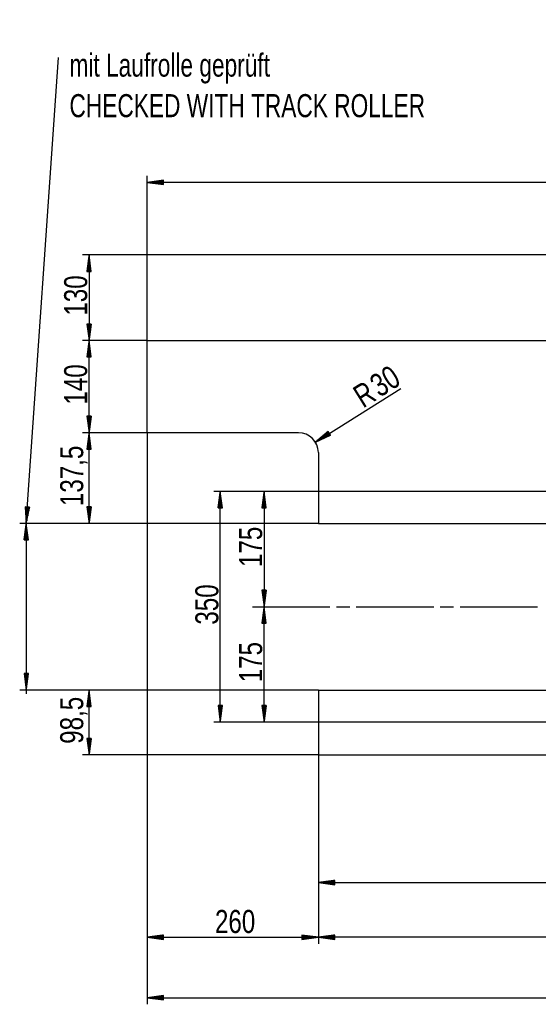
# Model space of a CAD drawing. Header units: millimetres. Extents: x 0 to 1189, y 0 to 841.
# Tile 4 of 15: x 689 to 768, y 355 to 504. Entities that reach past the tile are written whole.
import ezdxf

# ---------------------------------------------------------------- set-up
doc = ezdxf.new("R2010")
doc.units = ezdxf.units.MM
doc.layers.add('200', color=7, linetype='Continuous')
doc.layers.add('Default', color=7, linetype='Continuous')
doc.styles.add('SEACAD_Arial', font='arial.ttf', dxfattribs={"width": 0.75})

msp = doc.modelspace()

# ---------------------------------------------------------------- linework, layer by layer
at = {"layer": '200', "color": 7, "linetype": 'Continuous'}
for p, q in [((690.486755, 427.521027), (695.359558, 498.250031)), ((708.843933, 455.271027), (708.843933, 480.259277)), ((711.343872, 479.588409), (708.843933, 479.259277)), ((1080.843994, 479.259277), (708.843933, 479.259277)), ((708.843933, 479.259277), (711.343872, 478.930115)), ((711.343872, 479.259277), (708.843933, 479.259277)), ((711.343872, 479.259277), (708.843933, 479.259277)), ((711.343872, 479.310059), (709.229797, 479.310059)), ((711.343872, 479.208466), (709.229797, 479.208466)), ((711.343872, 479.36084), (709.615662, 479.36084)), ((711.343872, 479.157654), (709.615662, 479.157654)), ((711.343872, 479.411652), (710.001526, 479.411652)), ((711.343872, 479.106842), (710.001526, 479.106842)), ((711.343872, 479.462463), (710.387329, 479.462463)), ((711.343872, 479.056061), (710.387329, 479.056061)), ((711.343872, 479.513275), (710.773193, 479.513275)), ((711.343872, 479.00528), (710.773193, 479.00528)), ((711.343872, 479.564056), (711.159119, 479.564056)), ((711.343872, 479.564056), (711.159119, 479.564056)), ((711.343872, 478.954468), (711.159119, 478.954468)), ((711.343872, 478.954468), (711.159119, 478.954468)), ((711.343872, 478.930115), (711.343872, 479.588409)), ((1093.843872, 468.270996), (699.026367, 468.270996)), ((700.026428, 468.270996), (699.697266, 465.771027)), ((699.975586, 465.771027), (699.975586, 467.885162)), ((700.026428, 468.270996), (700.026428, 455.271027)), ((700.355591, 465.771027), (700.026428, 468.270996)), ((700.026428, 465.771027), (700.026428, 468.270996)), ((700.026428, 465.771027), (700.026428, 468.270996)), ((700.077209, 465.771027), (700.077209, 467.885162)), ((699.7724, 465.771027), (699.7724, 466.341705)), ((699.823181, 465.771027), (699.823181, 466.72757)), ((699.874023, 465.771027), (699.874023, 467.113403)), ((699.924805, 465.771027), (699.924805, 467.499298)), ((700.128052, 465.771027), (700.128052, 467.499298)), ((700.178833, 465.771027), (700.178833, 467.113403)), ((700.229553, 465.771027), (700.229553, 466.72757)), ((700.280396, 465.771027), (700.280396, 466.341705)), ((699.697266, 465.771027), (700.355591, 465.771027)), ((699.721558, 465.771027), (699.721558, 465.955811)), ((699.721558, 465.771027), (699.721558, 465.955811)), ((700.331177, 465.771027), (700.331177, 465.955811)), ((700.331177, 465.771027), (700.331177, 465.955811)), ((700.355591, 457.771027), (699.697266, 457.771027)), ((699.697266, 457.771027), (700.026428, 455.271027)), ((699.721558, 457.771027), (699.721558, 457.586212)), ((699.721558, 457.771027), (699.721558, 457.586212)), ((699.7724, 457.771027), (699.7724, 457.200348)), ((699.823181, 457.771027), (699.823181, 456.814453)), ((699.874023, 457.771027), (699.874023, 456.428619)), ((699.924805, 457.771027), (699.924805, 456.042755)), ((699.975586, 457.771027), (699.975586, 455.65686)), ((700.026428, 455.271027), (700.355591, 457.771027)), ((700.026428, 457.771027), (700.026428, 455.271027)), ((700.026428, 457.771027), (700.026428, 455.271027)), ((700.077209, 457.771027), (700.077209, 455.65686)), ((700.128052, 457.771027), (700.128052, 456.042755)), ((700.178833, 457.771027), (700.178833, 456.428619)), ((700.229553, 457.771027), (700.229553, 456.814453)), ((700.280396, 457.771027), (700.280396, 457.200348)), ((700.331177, 457.771027), (700.331177, 457.586212)), ((700.331177, 457.771027), (700.331177, 457.586212)), ((708.843933, 455.271027), (699.026367, 455.271027)), ((708.843933, 455.271027), (699.026367, 455.271027)), ((700.026428, 455.271027), (699.697266, 452.771027)), ((699.924805, 452.771027), (699.924805, 454.499268)), ((699.975586, 452.771027), (699.975586, 454.885162)), ((700.026428, 441.271027), (700.026428, 455.271027)), ((700.355591, 452.771027), (700.026428, 455.271027)), ((700.026428, 452.771027), (700.026428, 455.271027)), ((700.026428, 452.771027), (700.026428, 455.271027)), ((700.077209, 452.771027), (700.077209, 454.885162)), ((700.128052, 452.771027), (700.128052, 454.499268)), ((708.843933, 441.271027), (708.843933, 455.271027)), ((708.843933, 455.271027), (1079.601318, 455.271027)), ((699.721558, 452.771027), (699.721558, 452.955841)), ((699.721558, 452.771027), (699.721558, 452.955841)), ((699.7724, 452.771027), (699.7724, 453.341675)), ((699.823181, 452.771027), (699.823181, 453.72757)), ((699.874023, 452.771027), (699.874023, 454.113434)), ((700.178833, 452.771027), (700.178833, 454.113434)), ((700.229553, 452.771027), (700.229553, 453.72757)), ((700.280396, 452.771027), (700.280396, 453.341675)), ((700.331177, 452.771027), (700.331177, 452.955841)), ((700.331177, 452.771027), (700.331177, 452.955841)), ((699.697266, 452.771027), (700.355591, 452.771027)), ((734.388367, 439.860352), (747.384583, 447.978241)), ((700.355591, 443.771057), (699.697266, 443.771057)), ((699.697266, 443.771057), (700.026428, 441.271027)), ((699.721558, 443.771057), (699.721558, 443.586212)), ((699.721558, 443.771057), (699.721558, 443.586212)), ((699.7724, 443.771057), (699.7724, 443.200317)), ((699.823181, 443.771057), (699.823181, 442.814484)), ((699.874023, 443.771057), (699.874023, 442.428619)), ((699.924805, 443.771057), (699.924805, 442.042725)), ((699.975586, 443.771057), (699.975586, 441.656891)), ((700.026428, 441.271027), (700.355591, 443.771057)), ((700.026428, 443.771057), (700.026428, 441.271027)), ((700.026428, 443.771057), (700.026428, 441.271027)), ((700.077209, 443.771057), (700.077209, 441.656891)), ((700.128052, 443.771057), (700.128052, 442.042725)), ((700.178833, 443.771057), (700.178833, 442.428619)), ((700.229553, 443.771057), (700.229553, 442.814484)), ((700.280396, 443.771057), (700.280396, 443.200317)), ((700.331177, 443.771057), (700.331177, 443.586212)), ((700.331177, 443.771057), (700.331177, 443.586212)), ((708.843933, 441.271027), (699.026367, 441.271027)), ((708.843933, 441.271027), (699.026367, 441.271027)), ((700.026428, 441.271027), (699.697266, 438.771027)), ((699.975586, 438.771027), (699.975586, 440.885132)), ((700.026428, 427.521027), (700.026428, 441.271027)), ((700.355591, 438.771027), (700.026428, 441.271027)), ((700.026428, 438.771027), (700.026428, 441.271027)), ((700.026428, 438.771027), (700.026428, 441.271027)), ((700.077209, 438.771027), (700.077209, 440.885132)), ((708.843933, 441.271027), (708.843933, 363.713165)), ((708.843933, 441.271027), (708.843933, 354.52356)), ((731.843872, 441.271027), (708.843933, 441.271027)), ((736.33429, 441.463928), (734.388367, 439.860352)), ((736.508667, 441.184784), (734.388367, 439.860352)), ((736.508667, 441.184784), (734.388367, 439.860352)), ((734.388367, 439.860352), (736.683044, 440.90564)), ((736.481812, 441.227875), (734.68866, 440.107849)), ((736.535583, 441.141693), (734.742493, 440.021698)), ((736.454834, 441.270996), (734.989014, 440.355347)), ((736.5625, 441.098633), (735.09668, 440.183014)), ((736.427979, 441.314056), (735.289429, 440.602875)), ((736.589417, 441.055542), (735.450928, 440.34436)), ((736.401001, 441.357147), (735.589722, 440.850372)), ((736.616333, 441.012421), (735.805054, 440.505707)), ((736.374146, 441.400208), (735.890137, 441.0979)), ((736.64325, 440.96936), (736.159241, 440.667023)), ((736.347168, 441.443298), (736.19043, 441.345398)), ((736.347168, 441.443298), (736.19043, 441.345398)), ((736.683044, 440.90564), (736.33429, 441.463928)), ((736.670166, 440.92627), (736.513367, 440.828369)), ((736.670166, 440.92627), (736.513367, 440.828369)), ((699.823181, 438.771027), (699.823181, 439.727539)), ((699.874023, 438.771027), (699.874023, 440.113434)), ((699.924805, 438.771027), (699.924805, 440.499298)), ((700.128052, 438.771027), (700.128052, 440.499298)), ((700.178833, 438.771027), (700.178833, 440.113434)), ((700.229553, 438.771027), (700.229553, 439.727539)), ((699.697266, 438.771027), (700.355591, 438.771027)), ((699.721558, 438.771027), (699.721558, 438.955841)), ((699.721558, 438.771027), (699.721558, 438.955841)), ((699.7724, 438.771027), (699.7724, 439.341705)), ((700.280396, 438.771027), (700.280396, 439.341705)), ((700.331177, 438.771027), (700.331177, 438.955841)), ((700.331177, 438.771027), (700.331177, 438.955841)), ((734.843933, 438.271027), (734.843933, 427.521027)), ((840.44397, 432.371033), (718.949768, 432.371033)), ((719.949707, 432.371033), (719.620544, 429.871033)), ((719.898926, 429.871033), (719.898926, 431.985168)), ((719.949707, 397.371033), (719.949707, 432.371033)), ((720.27887, 429.871033), (719.949707, 432.371033)), ((719.949707, 429.871033), (719.949707, 432.371033)), ((719.949707, 429.871033), (719.949707, 432.371033)), ((720.000488, 429.871033), (720.000488, 431.985168)), ((807.44397, 432.371033), (725.602234, 432.371033)), ((726.602234, 432.371033), (726.273071, 429.871033)), ((726.551392, 429.871033), (726.551392, 431.985168)), ((726.602234, 432.371033), (726.602234, 414.871033)), ((726.931335, 429.871033), (726.602234, 432.371033)), ((726.602234, 429.871033), (726.602234, 432.371033)), ((726.602234, 429.871033), (726.602234, 432.371033)), ((726.653015, 429.871033), (726.653015, 431.985168)), ((719.69574, 429.871033), (719.69574, 430.441711)), ((719.74646, 429.871033), (719.74646, 430.827576)), ((719.797302, 429.871033), (719.797302, 431.213409)), ((719.848083, 429.871033), (719.848083, 431.599304)), ((720.051331, 429.871033), (720.051331, 431.599304)), ((720.102112, 429.871033), (720.102112, 431.213409)), ((720.152954, 429.871033), (720.152954, 430.827576)), ((720.203735, 429.871033), (720.203735, 430.441711)), ((726.348267, 429.871033), (726.348267, 430.441711)), ((726.398987, 429.871033), (726.398987, 430.827576)), ((726.44989, 429.871033), (726.44989, 431.213409)), ((726.50061, 429.871033), (726.50061, 431.599304)), ((726.703857, 429.871033), (726.703857, 431.599304)), ((726.754639, 429.871033), (726.754639, 431.213409)), ((726.80542, 429.871033), (726.80542, 430.827576)), ((726.856262, 429.871033), (726.856262, 430.441711)), ((690.987, 429.992493), (690.330261, 430.03772)), ((690.330261, 430.03772), (690.486755, 427.521027)), ((690.354553, 430.036072), (690.341858, 429.851685)), ((690.354553, 430.036072), (690.341858, 429.851685)), ((690.405212, 430.032562), (690.365967, 429.463257)), ((690.455933, 430.029083), (690.390137, 429.074799)), ((690.506592, 430.025574), (690.414307, 428.686371)), ((690.557251, 430.022095), (690.438477, 428.297913)), ((690.60791, 430.018616), (690.462646, 427.909485)), ((690.658569, 430.015106), (690.486755, 427.521027)), ((690.658569, 430.015106), (690.486755, 427.521027)), ((690.486755, 427.521027), (690.987, 429.992493)), ((690.70929, 430.011627), (690.563965, 427.902496)), ((690.759949, 430.008118), (690.641174, 428.283936)), ((690.810669, 430.004639), (690.718384, 428.665405)), ((690.861328, 430.001129), (690.795593, 429.046844)), ((690.912048, 429.99765), (690.872803, 429.428314)), ((690.962708, 429.994141), (690.949951, 429.809753)), ((690.962708, 429.994141), (690.949951, 429.809753)), ((700.355591, 430.021027), (699.697266, 430.021027)), ((699.697266, 430.021027), (700.026428, 427.521027)), ((699.721558, 430.021027), (699.721558, 429.836212)), ((699.721558, 430.021027), (699.721558, 429.836212)), ((699.7724, 430.021027), (699.7724, 429.450348)), ((699.823181, 430.021027), (699.823181, 429.064484)), ((699.874023, 430.021027), (699.874023, 428.678619)), ((699.924805, 430.021027), (699.924805, 428.292755)), ((699.975586, 430.021027), (699.975586, 427.906891)), ((700.026428, 427.521027), (700.355591, 430.021027)), ((700.026428, 430.021027), (700.026428, 427.521027)), ((700.026428, 430.021027), (700.026428, 427.521027)), ((700.077209, 430.021027), (700.077209, 427.906891)), ((700.128052, 430.021027), (700.128052, 428.292755)), ((700.178833, 430.021027), (700.178833, 428.678619)), ((700.229553, 430.021027), (700.229553, 429.064484)), ((700.280396, 430.021027), (700.280396, 429.450348)), ((700.331177, 430.021027), (700.331177, 429.836212)), ((700.331177, 430.021027), (700.331177, 429.836212)), ((719.620544, 429.871033), (720.27887, 429.871033)), ((719.644958, 429.871033), (719.644958, 430.055817)), ((719.644958, 429.871033), (719.644958, 430.055817)), ((720.254456, 429.871033), (720.254456, 430.055817)), ((720.254456, 429.871033), (720.254456, 430.055817)), ((726.273071, 429.871033), (726.931335, 429.871033)), ((726.297424, 429.871033), (726.297424, 430.055817)), ((726.297424, 429.871033), (726.297424, 430.055817)), ((726.906982, 429.871033), (726.906982, 430.055817)), ((726.906982, 429.871033), (726.906982, 430.055817)), ((734.843933, 427.521027), (689.486755, 427.521027)), ((690.486755, 427.521027), (690.157654, 425.021027)), ((690.486755, 428.093414), (690.486755, 401.648682)), ((690.815918, 425.021027), (690.486755, 427.521027)), ((690.486755, 425.021027), (690.486755, 427.521027)), ((690.486755, 425.021027), (690.486755, 427.521027)), ((734.843933, 427.521027), (699.026367, 427.521027)), ((734.843933, 427.521027), (803.943909, 427.521027)), ((690.283569, 425.021027), (690.283569, 425.97757)), ((690.334412, 425.021027), (690.334412, 426.363434)), ((690.385193, 425.021027), (690.385193, 426.749298)), ((690.435974, 425.021027), (690.435974, 427.135162)), ((690.537598, 425.021027), (690.537598, 427.135162)), ((690.588379, 425.021027), (690.588379, 426.749298)), ((690.63916, 425.021027), (690.63916, 426.363434)), ((690.690002, 425.021027), (690.690002, 425.97757)), ((690.157654, 425.021027), (690.815918, 425.021027)), ((690.182007, 425.021027), (690.182007, 425.205841)), ((690.182007, 425.021027), (690.182007, 425.205841)), ((690.232788, 425.021027), (690.232788, 425.591675)), ((690.740784, 425.021027), (690.740784, 425.591675)), ((690.791565, 425.021027), (690.791565, 425.205841)), ((690.791565, 425.021027), (690.791565, 425.205841)), ((726.931335, 417.371033), (726.273071, 417.371033)), ((726.273071, 417.371033), (726.602234, 414.871033)), ((726.297424, 417.371033), (726.297424, 417.186218)), ((726.297424, 417.371033), (726.297424, 417.186218)), ((726.348267, 417.371033), (726.348267, 416.800323)), ((726.398987, 417.371033), (726.398987, 416.41449)), ((726.44989, 417.371033), (726.44989, 416.028625)), ((726.50061, 417.371033), (726.50061, 415.642731)), ((726.551392, 417.371033), (726.551392, 415.256897)), ((726.602234, 414.871033), (726.931335, 417.371033)), ((726.602234, 417.371033), (726.602234, 414.871033)), ((726.602234, 417.371033), (726.602234, 414.871033)), ((726.653015, 417.371033), (726.653015, 415.256897)), ((726.703857, 417.371033), (726.703857, 415.642731)), ((726.754639, 417.371033), (726.754639, 416.028625)), ((726.80542, 417.371033), (726.80542, 416.41449)), ((726.856262, 417.371033), (726.856262, 416.800323)), ((726.906982, 417.371033), (726.906982, 417.186218)), ((726.906982, 417.371033), (726.906982, 417.186218)), ((726.602234, 414.871033), (726.273071, 412.371033)), ((726.50061, 412.371033), (726.50061, 414.099304)), ((726.551392, 412.371033), (726.551392, 414.485138)), ((726.602234, 397.371033), (726.602234, 414.871033)), ((726.931335, 412.371033), (726.602234, 414.871033)), ((726.602234, 412.371033), (726.602234, 414.871033)), ((726.602234, 412.371033), (726.602234, 414.871033)), ((726.653015, 412.371033), (726.653015, 414.485138)), ((726.703857, 412.371033), (726.703857, 414.099304)), ((737.60791, 414.871033), (739.60791, 414.871033)), ((740.60791, 414.871033), (752.371948, 414.871033)), ((753.371948, 414.871033), (755.371887, 414.871033)), ((756.371948, 414.871033), (768.135986, 414.871033)), ((726.297424, 412.371033), (726.297424, 412.555847)), ((726.297424, 412.371033), (726.297424, 412.555847)), ((726.348267, 412.371033), (726.348267, 412.941711)), ((726.398987, 412.371033), (726.398987, 413.327545)), ((726.44989, 412.371033), (726.44989, 413.71344)), ((726.754639, 412.371033), (726.754639, 413.71344)), ((726.80542, 412.371033), (726.80542, 413.327545)), ((726.856262, 412.371033), (726.856262, 412.941711)), ((726.906982, 412.371033), (726.906982, 412.555847)), ((726.906982, 412.371033), (726.906982, 412.555847)), ((726.273071, 412.371033), (726.931335, 412.371033)), ((690.815918, 404.721039), (690.157654, 404.721039)), ((690.157654, 404.721039), (690.486755, 402.221039)), ((690.182007, 404.721039), (690.182007, 404.536224)), ((690.182007, 404.721039), (690.182007, 404.536224)), ((690.232788, 404.721039), (690.232788, 404.15036)), ((690.283569, 404.721039), (690.283569, 403.764465)), ((690.334412, 404.721039), (690.334412, 403.378632)), ((690.385193, 404.721039), (690.385193, 402.992767)), ((690.435974, 404.721039), (690.435974, 402.606873)), ((690.486755, 402.221039), (690.815918, 404.721039)), ((690.486755, 404.721039), (690.486755, 402.221039)), ((690.486755, 404.721039), (690.486755, 402.221039)), ((690.537598, 404.721039), (690.537598, 402.606873)), ((690.588379, 404.721039), (690.588379, 402.992767)), ((690.63916, 404.721039), (690.63916, 403.378632)), ((690.690002, 404.721039), (690.690002, 403.764465)), ((690.740784, 404.721039), (690.740784, 404.15036)), ((690.791565, 404.721039), (690.791565, 404.536224)), ((690.791565, 404.721039), (690.791565, 404.536224)), ((734.843933, 402.221039), (689.486755, 402.221039)), ((734.843933, 402.221039), (699.026367, 402.221039)), ((700.026428, 402.221039), (699.697266, 399.721008)), ((700.026428, 392.371033), (700.026428, 402.221039)), ((700.355591, 399.721008), (700.026428, 402.221039)), ((700.026428, 399.721008), (700.026428, 402.221039)), ((700.026428, 399.721008), (700.026428, 402.221039)), ((734.843933, 402.221039), (803.943909, 402.221039)), ((734.843933, 402.221039), (734.843933, 392.371033)), ((699.823181, 399.721008), (699.823181, 400.677582)), ((699.874023, 399.721008), (699.874023, 401.063446)), ((699.924805, 399.721008), (699.924805, 401.44928)), ((699.975586, 399.721008), (699.975586, 401.835175)), ((700.077209, 399.721008), (700.077209, 401.835175)), ((700.128052, 399.721008), (700.128052, 401.44928)), ((700.178833, 399.721008), (700.178833, 401.063446)), ((700.229553, 399.721008), (700.229553, 400.677582)), ((699.697266, 399.721008), (700.355591, 399.721008)), ((699.721558, 399.721008), (699.721558, 399.905853)), ((699.721558, 399.721008), (699.721558, 399.905853)), ((699.7724, 399.721008), (699.7724, 400.291687)), ((700.280396, 399.721008), (700.280396, 400.291687)), ((700.331177, 399.721008), (700.331177, 399.905853)), ((700.331177, 399.721008), (700.331177, 399.905853)), ((720.27887, 399.871002), (719.620544, 399.871002)), ((719.620544, 399.871002), (719.949707, 397.371033)), ((719.644958, 399.871002), (719.644958, 399.686218)), ((719.644958, 399.871002), (719.644958, 399.686218)), ((719.69574, 399.871002), (719.69574, 399.300323)), ((719.74646, 399.871002), (719.74646, 398.91449)), ((719.797302, 399.871002), (719.797302, 398.528625)), ((719.848083, 399.871002), (719.848083, 398.142731)), ((719.898926, 399.871002), (719.898926, 397.756897)), ((719.949707, 397.371033), (720.27887, 399.871002)), ((719.949707, 399.871002), (719.949707, 397.371033)), ((719.949707, 399.871002), (719.949707, 397.371033)), ((720.000488, 399.871002), (720.000488, 397.756897)), ((720.051331, 399.871002), (720.051331, 398.142731)), ((720.102112, 399.871002), (720.102112, 398.528625)), ((720.152954, 399.871002), (720.152954, 398.91449)), ((720.203735, 399.871002), (720.203735, 399.300323)), ((720.254456, 399.871002), (720.254456, 399.686218)), ((720.254456, 399.871002), (720.254456, 399.686218)), ((726.931335, 399.871002), (726.273071, 399.871002)), ((726.273071, 399.871002), (726.602234, 397.371033)), ((726.297424, 399.871002), (726.297424, 399.686218)), ((726.297424, 399.871002), (726.297424, 399.686218)), ((726.348267, 399.871002), (726.348267, 399.300323)), ((726.398987, 399.871002), (726.398987, 398.91449)), ((726.44989, 399.871002), (726.44989, 398.528625)), ((726.50061, 399.871002), (726.50061, 398.142731)), ((726.551392, 399.871002), (726.551392, 397.756897)), ((726.602234, 397.371033), (726.931335, 399.871002)), ((726.602234, 399.871002), (726.602234, 397.371033)), ((726.602234, 399.871002), (726.602234, 397.371033)), ((726.653015, 399.871002), (726.653015, 397.756897)), ((726.703857, 399.871002), (726.703857, 398.142731)), ((726.754639, 399.871002), (726.754639, 398.528625)), ((726.80542, 399.871002), (726.80542, 398.91449)), ((726.856262, 399.871002), (726.856262, 399.300323)), ((726.906982, 399.871002), (726.906982, 399.686218)), ((726.906982, 399.871002), (726.906982, 399.686218)), ((840.44397, 397.371033), (718.949768, 397.371033)), ((807.44397, 397.371033), (725.602234, 397.371033)), ((700.355591, 394.871033), (699.697266, 394.871033)), ((699.697266, 394.871033), (700.026428, 392.371033)), ((699.721558, 394.871033), (699.721558, 394.686218)), ((699.721558, 394.871033), (699.721558, 394.686218)), ((699.7724, 394.871033), (699.7724, 394.300323)), ((699.823181, 394.871033), (699.823181, 393.91449)), ((699.874023, 394.871033), (699.874023, 393.528625)), ((699.924805, 394.871033), (699.924805, 393.142731)), ((699.975586, 394.871033), (699.975586, 392.756897)), ((700.026428, 392.371033), (700.355591, 394.871033)), ((700.026428, 394.871033), (700.026428, 392.371033)), ((700.026428, 394.871033), (700.026428, 392.371033)), ((700.077209, 394.871033), (700.077209, 392.756897)), ((700.128052, 394.871033), (700.128052, 393.142731)), ((700.178833, 394.871033), (700.178833, 393.528625)), ((700.229553, 394.871033), (700.229553, 393.91449)), ((700.280396, 394.871033), (700.280396, 394.300323)), ((700.331177, 394.871033), (700.331177, 394.686218)), ((700.331177, 394.871033), (700.331177, 394.686218)), ((734.843933, 392.371033), (699.026367, 392.371033)), ((734.843933, 392.371033), (734.843933, 363.713165)), ((734.843933, 392.371033), (734.843933, 363.713165)), ((734.843933, 392.371033), (734.843933, 371.996979)), ((737.343933, 373.326111), (734.843933, 372.996979)), ((734.843933, 372.996979), (806.943909, 372.996979)), ((734.843933, 372.996979), (737.343933, 372.667877)), ((737.343933, 372.996979), (734.843933, 372.996979)), ((737.343933, 372.996979), (734.843933, 372.996979)), ((737.343933, 373.047791), (735.229797, 373.047791)), ((737.343933, 372.946167), (735.229797, 372.946167)), ((737.343933, 373.098602), (735.615601, 373.098602)), ((737.343933, 372.895416), (735.615601, 372.895416)), ((737.343933, 373.149414), (736.001465, 373.149414)), ((737.343933, 372.844604), (736.001465, 372.844604)), ((737.343933, 373.200165), (736.38739, 373.200165)), ((737.343933, 372.793793), (736.38739, 372.793793)), ((737.343933, 373.250977), (736.773254, 373.250977)), ((737.343933, 372.742981), (736.773254, 372.742981)), ((737.343933, 373.301788), (737.159119, 373.301788)), ((737.343933, 373.301788), (737.159119, 373.301788)), ((737.343933, 372.692169), (737.159119, 372.692169)), ((737.343933, 372.692169), (737.159119, 372.692169)), ((737.343933, 372.667877), (737.343933, 373.326111)), ((711.343872, 365.042297), (708.843933, 364.713165)), ((708.843933, 364.713165), (734.843933, 364.713165)), ((708.843933, 364.713165), (711.343872, 364.384003)), ((711.343872, 364.713165), (708.843933, 364.713165)), ((711.343872, 364.713165), (708.843933, 364.713165)), ((711.343872, 364.763977), (709.229797, 364.763977)), ((711.343872, 364.662354), (709.229797, 364.662354)), ((711.343872, 364.814758), (709.615662, 364.814758)), ((711.343872, 364.86554), (710.001526, 364.86554)), ((711.343872, 364.916351), (710.387329, 364.916351)), ((711.343872, 364.967163), (710.773193, 364.967163)), ((711.343872, 365.017975), (711.159119, 365.017975)), ((711.343872, 365.017975), (711.159119, 365.017975)), ((711.343872, 364.384003), (711.343872, 365.042297)), ((734.843933, 364.713165), (732.343933, 365.042297)), ((732.343933, 365.042297), (732.343933, 364.384003)), ((732.343933, 365.017975), (732.528748, 365.017975)), ((732.343933, 365.017975), (732.528748, 365.017975)), ((732.343933, 364.967163), (732.914612, 364.967163)), ((732.343933, 364.916351), (733.300476, 364.916351)), ((732.343933, 364.86554), (733.686279, 364.86554)), ((732.343933, 364.814758), (734.072205, 364.814758)), ((732.343933, 364.763977), (734.458069, 364.763977)), ((732.343933, 364.384003), (734.843933, 364.713165)), ((732.343933, 364.713165), (734.843933, 364.713165)), ((732.343933, 364.713165), (734.843933, 364.713165)), ((732.343933, 364.662354), (734.458069, 364.662354)), ((737.343933, 365.042297), (734.843933, 364.713165)), ((1110.643921, 364.713165), (734.843933, 364.713165)), ((734.843933, 364.713165), (737.343933, 364.384003)), ((737.343933, 364.713165), (734.843933, 364.713165)), ((737.343933, 364.713165), (734.843933, 364.713165)), ((737.343933, 364.763977), (735.229797, 364.763977)), ((737.343933, 364.662354), (735.229797, 364.662354)), ((737.343933, 364.814758), (735.615601, 364.814758)), ((737.343933, 364.86554), (736.001465, 364.86554)), ((737.343933, 364.916351), (736.38739, 364.916351)), ((737.343933, 364.967163), (736.773254, 364.967163)), ((737.343933, 365.017975), (737.159119, 365.017975)), ((737.343933, 365.017975), (737.159119, 365.017975)), ((737.343933, 364.384003), (737.343933, 365.042297)), ((711.343872, 364.611542), (709.615662, 364.611542)), ((711.343872, 364.56076), (710.001526, 364.56076)), ((711.343872, 364.509979), (710.387329, 364.509979)), ((711.343872, 364.459167), (710.773193, 364.459167)), ((711.343872, 364.408356), (711.159119, 364.408356)), ((711.343872, 364.408356), (711.159119, 364.408356)), ((732.343933, 364.611542), (734.072205, 364.611542)), ((732.343933, 364.56076), (733.686279, 364.56076)), ((732.343933, 364.509979), (733.300476, 364.509979)), ((732.343933, 364.459167), (732.914612, 364.459167)), ((732.343933, 364.408356), (732.528748, 364.408356)), ((732.343933, 364.408356), (732.528748, 364.408356)), ((737.343933, 364.611542), (735.615601, 364.611542)), ((737.343933, 364.56076), (736.001465, 364.56076)), ((737.343933, 364.509979), (736.38739, 364.509979)), ((737.343933, 364.459167), (736.773254, 364.459167)), ((737.343933, 364.408356), (737.159119, 364.408356)), ((737.343933, 364.408356), (737.159119, 364.408356)), ((711.343872, 355.852692), (708.843933, 355.52356)), ((711.343872, 355.675964), (710.001526, 355.675964)), ((711.343872, 355.726776), (710.387329, 355.726776)), ((711.343872, 355.777557), (710.773193, 355.777557)), ((711.343872, 355.828369), (711.159119, 355.828369)), ((711.343872, 355.828369), (711.159119, 355.828369)), ((711.343872, 355.194458), (711.343872, 355.852692)), ((708.843933, 355.52356), (1116.843872, 355.52356)), ((708.843933, 355.52356), (711.343872, 355.194458)), ((711.343872, 355.52356), (708.843933, 355.52356)), ((711.343872, 355.52356), (708.843933, 355.52356)), ((711.343872, 355.574371), (709.229797, 355.574371)), ((711.343872, 355.472778), (709.229797, 355.472778)), ((711.343872, 355.625183), (709.615662, 355.625183)), ((711.343872, 355.421967), (709.615662, 355.421967)), ((711.343872, 355.371185), (710.001526, 355.371185)), ((711.343872, 355.320374), (710.387329, 355.320374)), ((711.343872, 355.269562), (710.773193, 355.269562)), ((711.343872, 355.21875), (711.159119, 355.21875)), ((711.343872, 355.21875), (711.159119, 355.21875))]:
    msp.add_line(p, q, dxfattribs=at)
msp.add_arc((731.843872, 438.271027), 3, 0, 90, dxfattribs=at)
msp.add_open_spline([(724.843924, 414.871021), (729.843888, 414.871021), (736.607961, 414.871021)], degree=1, knots=[0, 0, 0.4250210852, 1, 1], dxfattribs=at)
at = {"layer": 'Default', "color": 7, "linetype": 'Continuous'}
msp.add_line((734.843933, 392.371033), (1109.643921, 392.371033), dxfattribs=at)

# ---------------------------------------------------------------- texts
at = {"layer": '200', "attachment_point": 7, "style": 'SEACAD_Arial'}
for s, insert, char_height, width in [('{\\fArial|b0||i0||c0|p34;\\C7;\\H3.500001;\\W0.705;mit Laufrolle geprüft}', (697.044997, 494.267331), 3.500001, 31.42393202), ('{\\fArial|b0||i0||c0|p34;\\C7;\\H3.500001;\\W0.705;CHECKED WITH TRACK ROLLER}', (697.044997, 489.118011), 3.500001, 56.45654787), ('{\\fArial|b0||i0||c0|p34;\\C7;\\H3.5;\\W0.75;260}', (719.145156, 365.295654), 3.5, 5.93479261)]:
    msp.add_mtext(s, dxfattribs=dict(at, insert=insert, char_height=char_height, width=width))
at = {"layer": '200', "char_height": 3.5, "attachment_point": 7, "style": 'SEACAD_Arial'}
for s, insert, width, rotation in [('{\\fArial|b0||i0||c0|p34;\\C7;\\H3.5;\\W0.75;130}', (699.786909, 459.04431), 5.93479261, 90), ('{\\fArial|b0||i0||c0|p34;\\C7;\\H3.5;\\W0.75;140}', (699.786909, 445.54431), 5.93479261, 90), ('{\\fArial|b0||i0||c0|p34;\\C7;\\H3.5;\\W0.75;30}', (744.182242, 446.520672), 3.95653174, 31.99027987), ('{\\fArial|b0||i0||c0|p34;\\C7;\\H3.5;\\W0.75;R}', (741.639273, 444.932263), 2.58696652, 31.99027987), ('{\\fArial|b0||i0||c0|p34;\\C7;\\H3.5;\\W0.75;137,5}', (699.786909, 430.140166), 8.90218391, 90), ('{\\fArial|b0||i0||c0|p34;\\C7;\\H3.5;\\W0.75;175}', (726.362654, 420.894286), 5.93479261, 90), ('{\\fArial|b0||i0||c0|p34;\\C7;\\H3.5;\\W0.75;350}', (719.710249, 412.144316), 5.93479261, 90), ('{\\fArial|b0||i0||c0|p34;\\C7;\\H3.5;\\W0.75;175}', (726.362654, 403.394286), 5.93479261, 90), ('{\\fArial|b0||i0||c0|p34;\\C7;\\H3.5;\\W0.75;98,5}', (699.786909, 394.059874), 6.92392304, 90)]:
    msp.add_mtext(s, dxfattribs=dict(at, insert=insert, width=width, rotation=rotation))

doc.saveas('drawing.dxf')
